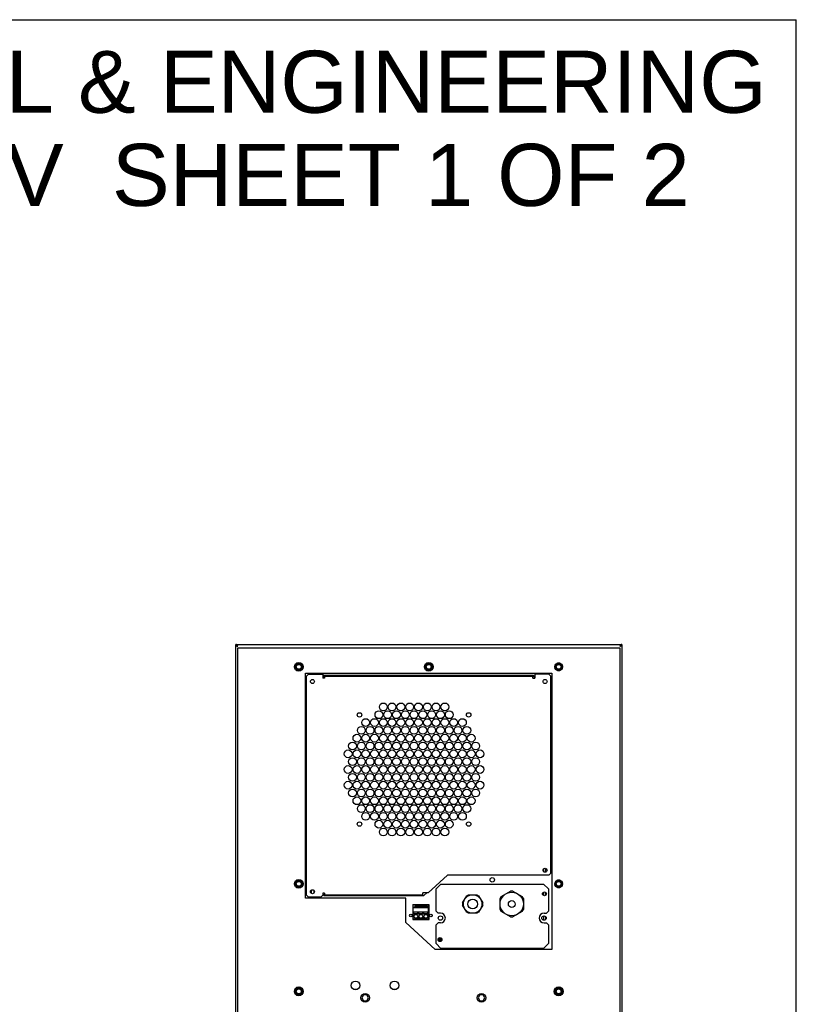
# Model space of a CAD drawing. Header units: inches. Extents: x 0 to 188, y 0 to 85.
# Tile 13 of 14: x 79 to 110, y 45 to 85. Entities that reach past the tile are written whole.
import ezdxf

# ---------------------------------------------------------------- set-up
doc = ezdxf.new("R2010")
doc.units = ezdxf.units.IN
doc.header["$LTSCALE"] = 6.05
doc.header["$MEASUREMENT"] = 0
doc.layers.get('0').update_dxf_attribs({"linetype": 'CONTINUOUS'})
doc.styles.get("Standard").update_dxf_attribs({"font": 'arial.ttf'})

msp = doc.modelspace()

# ---------------------------------------------------------------- linework, layer by layer
at = {"color": 7, "linetype": 'Continuous'}
for p, q in [((0, 85), (110, 85)), ((110, 0), (110, 85)), ((87.413, 22.442), (87.413, 59.844)), ((87.426, 59.841), (87.413, 59.844)), ((87.413, 59.844), (102.964, 59.844)), ((87.452, 59.805), (87.413, 59.805)), ((87.413, 59.805), (87.426, 59.803)), ((87.476, 59.77), (87.492, 59.765)), ((87.492, 23.564), (87.492, 59.706)), ((87.492, 59.706), (102.885, 59.706)), ((102.899, 59.786), (102.885, 59.765)), ((102.885, 59.706), (102.885, 23.564)), ((102.912, 59.805), (102.899, 59.786)), ((102.925, 59.821), (102.912, 59.805)), ((102.912, 59.785), (102.925, 59.793)), ((102.925, 59.805), (102.964, 59.805)), ((102.951, 59.803), (102.964, 59.805)), ((102.963, 59.8), (102.964, 59.805)), ((102.964, 59.844), (102.964, 22.442)), ((89.865, 59.09), (89.777, 58.938)), ((90.04, 59.09), (89.865, 59.09)), ((90.04, 59.09), (90.127, 58.938)), ((95.101, 59.09), (95.014, 58.938)), ((95.276, 59.09), (95.101, 59.09)), ((95.276, 59.09), (95.364, 58.938)), ((100.465, 59.09), (100.384, 59.09)), ((89.865, 58.787), (89.777, 58.938)), ((89.865, 58.787), (90.04, 58.787)), ((90.04, 58.787), (90.127, 58.938)), ((95.101, 58.787), (95.014, 58.938)), ((95.101, 58.787), (95.276, 58.787)), ((95.276, 58.787), (95.364, 58.938)), ((100.314, 59.049), (100.273, 58.979)), ((100.314, 58.828), (100.273, 58.898)), ((100.384, 58.787), (100.465, 58.787)), ((100.536, 59.049), (100.576, 58.979)), ((100.536, 58.828), (100.576, 58.898)), ((90.228, 49.627), (90.228, 58.682)), ((90.228, 58.682), (100.149, 58.682)), ((90.267, 58.564), (90.346, 58.643)), ((90.267, 49.745), (90.267, 58.564)), ((90.346, 58.643), (90.916, 58.643)), ((90.916, 58.643), (90.916, 58.486)), ((90.967, 58.584), (90.916, 58.496)), ((90.995, 58.486), (90.916, 58.486)), ((99.41, 58.584), (90.967, 58.584)), ((90.995, 58.564), (90.995, 58.486)), ((90.995, 58.564), (99.382, 58.564)), ((99.382, 58.486), (99.382, 58.564)), ((99.382, 58.486), (99.461, 58.486)), ((99.461, 58.496), (99.41, 58.584)), ((99.461, 58.643), (99.461, 58.486)), ((100.031, 58.643), (99.461, 58.643)), ((100.031, 58.643), (100.11, 58.564)), ((100.11, 50.631), (100.11, 58.564)), ((100.149, 58.682), (100.149, 47.56)), ((99.815, 50.804), (99.815, 50.695)), ((99.913, 50.679), (99.913, 50.82)), ((95.949, 50.553), (95.165, 49.832)), ((100.031, 50.553), (95.949, 50.553)), ((100.11, 50.631), (100.031, 50.553)), ((89.865, 50.35), (89.777, 50.198)), ((89.865, 50.047), (89.777, 50.198)), ((90.04, 50.35), (89.865, 50.35)), ((89.865, 50.047), (90.04, 50.047)), ((90.04, 50.35), (90.127, 50.198)), ((90.04, 50.047), (90.127, 50.198)), ((95.484, 49.993), (95.681, 50.19)), ((95.484, 49.096), (95.484, 49.993)), ((95.681, 50.19), (99.815, 50.19)), ((99.815, 50.19), (100.011, 49.993)), ((100.011, 49.993), (100.011, 49.096)), ((100.314, 50.309), (100.273, 50.239)), ((100.314, 50.087), (100.273, 50.157)), ((100.465, 50.35), (100.384, 50.35)), ((100.384, 50.047), (100.465, 50.047)), ((100.536, 50.309), (100.576, 50.239)), ((100.536, 50.087), (100.576, 50.157)), ((94.263, 49.627), (90.228, 49.627)), ((90.346, 49.667), (90.267, 49.745)), ((90.838, 49.667), (90.346, 49.667)), ((90.464, 49.813), (90.464, 49.954)), ((90.563, 49.938), (90.563, 49.829)), ((90.916, 49.745), (90.838, 49.667)), ((90.916, 49.824), (90.916, 49.745)), ((90.995, 49.824), (90.916, 49.824)), ((90.916, 49.814), (90.967, 49.726)), ((90.967, 49.726), (94.992, 49.726)), ((90.995, 49.824), (90.995, 49.745)), ((94.952, 49.745), (90.995, 49.745)), ((94.263, 48.643), (94.263, 49.627)), ((94.952, 49.745), (94.952, 49.832)), ((95.165, 49.832), (94.952, 49.832)), ((94.992, 49.726), (95.107, 49.832)), ((96.552, 49.428), (96.721, 49.72)), ((96.721, 49.72), (96.792, 49.761)), ((96.792, 49.761), (97.129, 49.761)), ((97.129, 49.761), (97.2, 49.72)), ((97.2, 49.72), (97.369, 49.428)), ((98.063, 49.171), (98.063, 49.604)), ((98.111, 49.688), (98.486, 49.905)), ((98.584, 49.905), (98.959, 49.688)), ((99.008, 49.604), (99.008, 49.171)), ((99.815, 49.868), (99.815, 49.729)), ((99.913, 49.749), (99.913, 49.848)), ((94.544, 49.354), (94.544, 48.767)), ((94.561, 49.354), (94.544, 49.354)), ((94.561, 48.779), (94.561, 49.37)), ((94.561, 49.37), (95.186, 49.37)), ((94.561, 49.255), (95.186, 49.255)), ((95.186, 49.236), (94.561, 49.236)), ((94.626, 49.299), (94.626, 49.259)), ((94.626, 49.259), (94.721, 49.259)), ((94.718, 49.314), (94.629, 49.314)), ((94.664, 49.345), (94.664, 49.334)), ((94.664, 49.334), (94.683, 49.334)), ((94.683, 49.334), (94.683, 49.345)), ((94.721, 49.259), (94.721, 49.299)), ((94.747, 49.342), (94.747, 49.283)), ((94.8, 49.342), (94.747, 49.342)), ((94.8, 49.314), (94.747, 49.314)), ((94.747, 49.283), (94.8, 49.283)), ((94.8, 49.283), (94.8, 49.342)), ((94.826, 49.299), (94.826, 49.259)), ((94.826, 49.259), (94.921, 49.259)), ((94.918, 49.314), (94.829, 49.314)), ((94.864, 49.345), (94.864, 49.334)), ((94.864, 49.334), (94.883, 49.334)), ((94.883, 49.334), (94.883, 49.345)), ((94.921, 49.259), (94.921, 49.299)), ((94.947, 49.342), (94.947, 49.283)), ((95, 49.342), (94.947, 49.342)), ((95, 49.314), (94.947, 49.314)), ((94.947, 49.283), (95, 49.283)), ((95, 49.283), (95, 49.342)), ((95.026, 49.299), (95.026, 49.259)), ((95.026, 49.259), (95.121, 49.259)), ((95.118, 49.314), (95.029, 49.314)), ((95.064, 49.345), (95.064, 49.334)), ((95.064, 49.334), (95.083, 49.334)), ((95.083, 49.334), (95.083, 49.345)), ((95.121, 49.259), (95.121, 49.299)), ((95.186, 48.779), (95.186, 49.37)), ((95.203, 49.354), (95.186, 49.354)), ((95.203, 48.767), (95.203, 49.354)), ((96.552, 49.428), (96.552, 49.346)), ((96.721, 49.054), (96.552, 49.346)), ((97.369, 49.346), (97.2, 49.054)), ((97.369, 49.346), (97.369, 49.428)), ((94.561, 49.078), (95.186, 49.078)), ((94.595, 48.976), (94.561, 48.976)), ((95.186, 48.779), (94.561, 48.779)), ((94.595, 49.061), (94.595, 49.076)), ((94.595, 49.076), (94.748, 49.076)), ((94.595, 49.021), (94.595, 49.058)), ((94.595, 48.997), (94.595, 49.011)), ((94.595, 48.976), (94.595, 48.997)), ((94.748, 48.997), (94.595, 48.997)), ((94.595, 48.992), (94.752, 48.992)), ((94.748, 48.997), (94.748, 49.076)), ((94.75, 48.797), (94.75, 48.83)), ((94.75, 48.797), (94.797, 48.797)), ((94.752, 49.058), (94.752, 49.021)), ((94.752, 48.976), (94.752, 49.004)), ((94.795, 48.976), (94.752, 48.976)), ((94.785, 48.842), (94.762, 48.842)), ((94.795, 49.061), (94.795, 49.076)), ((94.795, 49.076), (94.948, 49.076)), ((94.795, 49.021), (94.795, 49.058)), ((94.795, 48.997), (94.795, 49.011)), ((94.795, 48.976), (94.795, 48.997)), ((94.948, 48.997), (94.795, 48.997)), ((94.795, 48.992), (94.952, 48.992)), ((94.797, 48.83), (94.797, 48.797)), ((94.948, 48.997), (94.948, 49.076)), ((94.95, 48.797), (94.95, 48.83)), ((94.95, 48.797), (94.997, 48.797)), ((94.952, 49.058), (94.952, 49.021)), ((94.952, 48.976), (94.952, 49.004)), ((94.995, 48.976), (94.952, 48.976)), ((94.985, 48.842), (94.962, 48.842)), ((94.995, 49.061), (94.995, 49.076)), ((94.995, 49.076), (95.148, 49.076)), ((94.995, 49.021), (94.995, 49.058)), ((94.995, 48.997), (94.995, 49.011)), ((94.995, 48.976), (94.995, 48.997)), ((95.148, 48.997), (94.995, 48.997)), ((94.995, 48.992), (95.152, 48.992)), ((94.997, 48.83), (94.997, 48.797)), ((95.148, 48.997), (95.148, 49.076)), ((95.152, 49.058), (95.152, 49.021)), ((95.152, 48.976), (95.152, 49.004)), ((95.186, 48.976), (95.152, 48.976)), ((95.563, 49.017), (95.484, 49.096)), ((95.661, 49.017), (95.563, 49.017)), ((96.792, 49.013), (96.721, 49.054)), ((97.129, 49.013), (96.792, 49.013)), ((97.2, 49.054), (97.129, 49.013)), ((98.486, 48.87), (98.111, 49.086)), ((98.959, 49.086), (98.584, 48.87)), ((99.815, 48.907), (99.815, 48.734)), ((99.834, 49.017), (99.933, 49.017)), ((99.913, 48.78), (99.913, 48.861)), ((100.011, 49.096), (99.933, 49.017)), ((94.263, 48.643), (95.445, 47.56)), ((94.544, 48.767), (95.203, 48.767)), ((95.484, 48.545), (95.563, 48.623)), ((95.484, 47.797), (95.484, 48.545)), ((95.661, 48.623), (95.563, 48.623)), ((99.834, 48.623), (99.933, 48.623)), ((99.933, 48.623), (100.011, 48.545)), ((100.011, 48.545), (100.011, 47.797)), ((95.582, 47.905), (95.582, 48.004)), ((95.582, 48.004), (95.704, 48.004)), ((95.681, 47.6), (95.484, 47.797)), ((95.721, 47.968), (95.582, 47.968)), ((95.721, 47.943), (95.582, 47.943)), ((95.706, 47.907), (95.582, 47.907)), ((95.665, 47.878), (95.622, 47.878)), ((99.815, 47.6), (95.681, 47.6)), ((100.011, 47.797), (99.815, 47.6)), ((100.149, 47.56), (95.445, 47.56)), ((89.865, 46.019), (89.777, 45.868)), ((90.04, 46.019), (89.865, 46.019)), ((90.04, 46.019), (90.127, 45.868)), ((100.337, 46.019), (100.25, 45.868)), ((100.512, 46.019), (100.337, 46.019)), ((100.512, 46.019), (100.6, 45.868)), ((89.865, 45.716), (89.777, 45.868)), ((89.865, 45.716), (90.04, 45.716)), ((90.04, 45.716), (90.127, 45.868)), ((92.293, 45.942), (92.179, 45.942)), ((92.56, 45.727), (92.491, 45.607)), ((92.491, 45.607), (92.56, 45.487)), ((92.699, 45.727), (92.56, 45.727)), ((92.768, 45.607), (92.699, 45.727)), ((92.699, 45.487), (92.768, 45.607)), ((93.868, 45.942), (93.754, 45.942)), ((97.245, 45.727), (97.176, 45.607)), ((97.176, 45.607), (97.245, 45.487)), ((97.384, 45.727), (97.245, 45.727)), ((97.453, 45.607), (97.384, 45.727)), ((97.384, 45.487), (97.453, 45.607)), ((100.337, 45.716), (100.25, 45.868)), ((100.337, 45.716), (100.512, 45.716)), ((100.512, 45.716), (100.6, 45.868)), ((92.56, 45.487), (92.699, 45.487)), ((97.245, 45.487), (97.384, 45.487))]:
    msp.add_line(p, q, dxfattribs=at)
for points in [[(87.413, 59.805), (87.415, 59.8), (87.419, 59.795), (87.426, 59.79), (87.436, 59.785), (87.448, 59.78)], [(87.466, 59.805), (87.452, 59.821), (87.439, 59.833), (87.426, 59.841)], [(87.426, 59.803), (87.439, 59.799), (87.452, 59.793)], [(87.448, 59.78), (87.462, 59.775), (87.476, 59.77)], [(87.452, 59.793), (87.466, 59.785), (87.479, 59.775)], [(87.492, 59.765), (87.482, 59.772), (87.472, 59.778), (87.464, 59.785), (87.462, 59.787)], [(87.492, 59.765), (87.479, 59.786), (87.466, 59.805)], [(102.885, 59.765), (102.899, 59.775), (102.912, 59.785)], [(102.885, 59.765), (102.901, 59.77), (102.916, 59.775)], [(102.916, 59.787), (102.913, 59.785), (102.905, 59.778), (102.896, 59.772)], [(102.916, 59.775), (102.929, 59.78), (102.941, 59.785), (102.951, 59.79), (102.958, 59.795), (102.963, 59.8)], [(102.964, 59.844), (102.951, 59.841), (102.938, 59.833), (102.925, 59.821)], [(102.925, 59.793), (102.938, 59.799), (102.951, 59.803)]]:
    msp.add_lwpolyline(points, dxfattribs=at)
for centre, radius in [((89.952, 58.938), 0.177), ((95.189, 58.938), 0.177), ((100.425, 58.938), 0.157), ((89.952, 58.938), 0.123), ((89.952, 58.938), 0.0984), ((95.189, 58.938), 0.123), ((95.189, 58.938), 0.0984), ((100.425, 58.938), 0.123), ((100.425, 58.938), 0.0984), ((90.504, 58.348), 0.0807), ((99.874, 58.348), 0.0807), ((93.181, 57.009), 0.157), ((93.358, 57.324), 0.157), ((93.535, 57.009), 0.157), ((93.712, 57.324), 0.157), ((93.889, 57.009), 0.157), ((94.067, 57.324), 0.157), ((94.244, 57.009), 0.157), ((94.421, 57.324), 0.157), ((94.598, 57.009), 0.157), ((94.775, 57.324), 0.157), ((94.952, 57.009), 0.157), ((95.13, 57.324), 0.157), ((95.307, 57.009), 0.157), ((95.484, 57.324), 0.157), ((95.661, 57.009), 0.157), ((95.838, 57.324), 0.157), ((96.015, 57.009), 0.157), ((92.399, 57.004), 0.0886), ((92.649, 56.694), 0.157), ((93.004, 56.694), 0.157), ((93.358, 56.694), 0.157), ((93.712, 56.694), 0.157), ((94.067, 56.694), 0.157), ((94.421, 56.694), 0.157), ((94.775, 56.694), 0.157), ((95.13, 56.694), 0.157), ((95.484, 56.694), 0.157), ((95.838, 56.694), 0.157), ((96.193, 56.694), 0.157), ((96.547, 56.694), 0.157), ((96.797, 57.004), 0.0886), ((92.472, 56.379), 0.157), ((92.826, 56.379), 0.157), ((93.181, 56.379), 0.157), ((93.535, 56.379), 0.157), ((93.889, 56.379), 0.157), ((94.244, 56.379), 0.157), ((94.598, 56.379), 0.157), ((94.952, 56.379), 0.157), ((95.307, 56.379), 0.157), ((95.661, 56.379), 0.157), ((96.015, 56.379), 0.157), ((96.37, 56.379), 0.157), ((96.724, 56.379), 0.157), ((92.295, 56.064), 0.157), ((92.649, 56.064), 0.157), ((93.004, 56.064), 0.157), ((93.358, 56.064), 0.157), ((93.712, 56.064), 0.157), ((94.067, 56.064), 0.157), ((94.421, 56.064), 0.157), ((94.775, 56.064), 0.157), ((95.13, 56.064), 0.157), ((95.484, 56.064), 0.157), ((95.838, 56.064), 0.157), ((96.193, 56.064), 0.157), ((96.547, 56.064), 0.157), ((96.901, 56.064), 0.157), ((91.941, 55.434), 0.157), ((92.118, 55.749), 0.157), ((92.295, 55.434), 0.157), ((92.472, 55.749), 0.157), ((92.649, 55.434), 0.157), ((92.826, 55.749), 0.157), ((93.004, 55.434), 0.157), ((93.181, 55.749), 0.157), ((93.358, 55.434), 0.157), ((93.535, 55.749), 0.157), ((93.712, 55.434), 0.157), ((93.889, 55.749), 0.157), ((94.067, 55.434), 0.157), ((94.244, 55.749), 0.157), ((94.421, 55.434), 0.157), ((94.598, 55.749), 0.157), ((94.775, 55.434), 0.157), ((94.952, 55.749), 0.157), ((95.13, 55.434), 0.157), ((95.307, 55.749), 0.157), ((95.484, 55.434), 0.157), ((95.661, 55.749), 0.157), ((95.838, 55.434), 0.157), ((96.015, 55.749), 0.157), ((96.193, 55.434), 0.157), ((96.37, 55.749), 0.157), ((96.547, 55.434), 0.157), ((96.724, 55.749), 0.157), ((96.901, 55.434), 0.157), ((97.078, 55.749), 0.157), ((97.256, 55.434), 0.157), ((92.118, 55.12), 0.157), ((92.472, 55.12), 0.157), ((92.826, 55.12), 0.157), ((93.181, 55.12), 0.157), ((93.535, 55.12), 0.157), ((93.889, 55.12), 0.157), ((94.244, 55.12), 0.157), ((94.598, 55.12), 0.157), ((94.952, 55.12), 0.157), ((95.307, 55.12), 0.157), ((95.661, 55.12), 0.157), ((96.015, 55.12), 0.157), ((96.37, 55.12), 0.157), ((96.724, 55.12), 0.157), ((97.078, 55.12), 0.157), ((91.941, 54.805), 0.157), ((92.295, 54.805), 0.157), ((92.649, 54.805), 0.157), ((93.004, 54.805), 0.157), ((93.358, 54.805), 0.157), ((93.712, 54.805), 0.157), ((94.067, 54.805), 0.157), ((94.421, 54.805), 0.157), ((94.775, 54.805), 0.157), ((95.13, 54.805), 0.157), ((95.484, 54.805), 0.157), ((95.838, 54.805), 0.157), ((96.193, 54.805), 0.157), ((96.547, 54.805), 0.157), ((96.901, 54.805), 0.157), ((97.256, 54.805), 0.157), ((91.941, 54.175), 0.157), ((92.118, 54.49), 0.157), ((92.295, 54.175), 0.157), ((92.472, 54.49), 0.157), ((92.649, 54.175), 0.157), ((92.826, 54.49), 0.157), ((93.004, 54.175), 0.157), ((93.181, 54.49), 0.157), ((93.358, 54.175), 0.157), ((93.535, 54.49), 0.157), ((93.712, 54.175), 0.157), ((93.889, 54.49), 0.157), ((94.067, 54.175), 0.157), ((94.244, 54.49), 0.157), ((94.421, 54.175), 0.157), ((94.598, 54.49), 0.157), ((94.775, 54.175), 0.157), ((94.952, 54.49), 0.157), ((95.13, 54.175), 0.157), ((95.307, 54.49), 0.157), ((95.484, 54.175), 0.157), ((95.661, 54.49), 0.157), ((95.838, 54.175), 0.157), ((96.015, 54.49), 0.157), ((96.193, 54.175), 0.157), ((96.37, 54.49), 0.157), ((96.547, 54.175), 0.157), ((96.724, 54.49), 0.157), ((96.901, 54.175), 0.157), ((97.078, 54.49), 0.157), ((97.256, 54.175), 0.157), ((92.118, 53.86), 0.157), ((92.472, 53.86), 0.157), ((92.826, 53.86), 0.157), ((93.181, 53.86), 0.157), ((93.535, 53.86), 0.157), ((93.889, 53.86), 0.157), ((94.244, 53.86), 0.157), ((94.598, 53.86), 0.157), ((94.952, 53.86), 0.157), ((95.307, 53.86), 0.157), ((95.661, 53.86), 0.157), ((96.015, 53.86), 0.157), ((96.37, 53.86), 0.157), ((96.724, 53.86), 0.157), ((97.078, 53.86), 0.157), ((92.295, 53.545), 0.157), ((92.649, 53.545), 0.157), ((93.004, 53.545), 0.157), ((93.358, 53.545), 0.157), ((93.712, 53.545), 0.157), ((94.067, 53.545), 0.157), ((94.421, 53.545), 0.157), ((94.775, 53.545), 0.157), ((95.13, 53.545), 0.157), ((95.484, 53.545), 0.157), ((95.838, 53.545), 0.157), ((96.193, 53.545), 0.157), ((96.547, 53.545), 0.157), ((96.901, 53.545), 0.157), ((92.472, 53.23), 0.157), ((92.826, 53.23), 0.157), ((93.181, 53.23), 0.157), ((93.535, 53.23), 0.157), ((93.889, 53.23), 0.157), ((94.244, 53.23), 0.157), ((94.598, 53.23), 0.157), ((94.952, 53.23), 0.157), ((95.307, 53.23), 0.157), ((95.661, 53.23), 0.157), ((96.015, 53.23), 0.157), ((96.37, 53.23), 0.157), ((96.724, 53.23), 0.157), ((92.649, 52.915), 0.157), ((93.004, 52.915), 0.157), ((93.181, 52.6), 0.157), ((93.358, 52.915), 0.157), ((93.535, 52.6), 0.157), ((93.712, 52.915), 0.157), ((93.889, 52.6), 0.157), ((94.067, 52.915), 0.157), ((94.244, 52.6), 0.157), ((94.421, 52.915), 0.157), ((94.598, 52.6), 0.157), ((94.775, 52.915), 0.157), ((94.952, 52.6), 0.157), ((95.13, 52.915), 0.157), ((95.307, 52.6), 0.157), ((95.484, 52.915), 0.157), ((95.661, 52.6), 0.157), ((95.838, 52.915), 0.157), ((96.015, 52.6), 0.157), ((96.193, 52.915), 0.157), ((96.547, 52.915), 0.157), ((92.399, 52.605), 0.0886), ((93.358, 52.285), 0.157), ((93.712, 52.285), 0.157), ((94.067, 52.285), 0.157), ((94.421, 52.285), 0.157), ((94.775, 52.285), 0.157), ((95.13, 52.285), 0.157), ((95.484, 52.285), 0.157), ((95.838, 52.285), 0.157), ((96.797, 52.605), 0.0886), ((99.874, 50.749), 0.0807), ((89.952, 50.198), 0.177), ((97.748, 50.361), 0.0886), ((89.952, 50.198), 0.123), ((89.952, 50.198), 0.0984), ((90.504, 49.883), 0.0807), ((100.425, 50.198), 0.157), ((100.425, 50.198), 0.123), ((100.425, 50.198), 0.0984), ((96.96, 49.387), 0.374), ((96.96, 49.387), 0.197), ((98.535, 49.387), 0.472), ((99.852, 49.798), 0.0787), ((98.535, 49.387), 0.138), ((94.473, 48.925), 0.0531), ((94.673, 48.891), 0.0748), ((94.873, 48.891), 0.0748), ((95.073, 48.891), 0.0748), ((95.273, 48.925), 0.0531), ((95.661, 48.82), 0.0886), ((99.834, 48.82), 0.0886), ((95.643, 47.954), 0.0787), ((89.952, 45.868), 0.177), ((92.236, 46.109), 0.177), ((93.811, 46.109), 0.177), ((100.425, 45.868), 0.177), ((89.952, 45.868), 0.123), ((89.952, 45.868), 0.0984), ((92.63, 45.607), 0.177), ((97.315, 45.607), 0.177), ((100.425, 45.868), 0.123), ((100.425, 45.868), 0.0984)]:
    msp.add_circle(centre, radius, dxfattribs=at)
for centre, radius, start, end in [((98.535, 49.387), 0.52, 144.62, 155.38), ((98.535, 49.387), 0.52, 84.62, 95.38), ((98.535, 49.387), 0.52, 24.62, 35.38), ((94.673, 49.299), 0.0472, 0, 180), ((94.873, 49.299), 0.0472, 0, 180), ((95.073, 49.299), 0.0472, 0, 180), ((98.535, 49.387), 0.52, 204.62, 215.38), ((98.535, 49.387), 0.52, 324.62, 335.38), ((94.762, 48.83), 0.0118, 90, 180), ((94.785, 48.83), 0.0118, 0, 90), ((94.962, 48.83), 0.0118, 90, 180), ((94.985, 48.83), 0.0118, 0, 90), ((95.661, 48.82), 0.197, 270, 90), ((98.535, 49.387), 0.52, 264.62, 275.38), ((99.834, 48.82), 0.197, 90, 270)]:
    msp.add_arc(centre, radius, start, end, dxfattribs=at)
for centre, major_axis, ratio, start_param, end_param in [((94.673, 49.362), (0.0472, 0), 1, -2.411984, -1.570796), ((94.673, 49.362), (0, 0.0472), 1, -3.141593, -2.300665), ((94.873, 49.362), (0, 0.0472), 1, -3.982781, -3.141593), ((94.873, 49.362), (0.0472, 0), 1, -1.570796, -0.729869), ((95.073, 49.362), (0.0472, 0), 1, -2.411984, -0.729869), ((94.595, 49.058), (0, 0.0197), 0.006109, -1.570796, -1.438786), ((94.595, 49.021), (0, 0.0197), 0.006109, -1.963494, -1.832594), ((94.752, 49.058), (0, 0.0197), 0.006109, 0, 1.570796), ((94.752, 49.021), (0, 0.0197), 0.006109, -4.712389, -3.665191), ((94.795, 49.058), (0, 0.0197), 0.006109, -1.570796, -1.438786), ((94.795, 49.021), (0, 0.0197), 0.006109, -1.963494, -1.832594), ((94.952, 49.058), (0, 0.0197), 0.006109, 0, 1.570796), ((94.952, 49.021), (0, 0.0197), 0.006109, -4.712389, -3.665191), ((94.995, 49.058), (0, 0.0197), 0.006109, -1.570796, -1.438786), ((94.995, 49.021), (0, 0.0197), 0.006109, -1.963494, -1.832594), ((95.152, 49.058), (0, 0.0197), 0.006109, 0, 1.570796), ((95.152, 49.021), (0, 0.0197), 0.006109, -4.712389, -3.665191)]:
    msp.add_ellipse(centre, major_axis=major_axis, ratio=ratio, start_param=start_param, end_param=end_param, dxfattribs=at)

# ---------------------------------------------------------------- texts
at = {"color": 2, "linetype": 'Continuous', "insert": (77.178, 83.75), "char_height": 2.5, "width": 63.14126, "attachment_point": 2, "line_spacing_factor": 0.9}
msp.add_mtext('SAGINAW CONTROL & ENGINEERING\\PSCE-NG5290B120V  SHEET 1 OF 2', dxfattribs=at)

doc.saveas('drawing.dxf')
